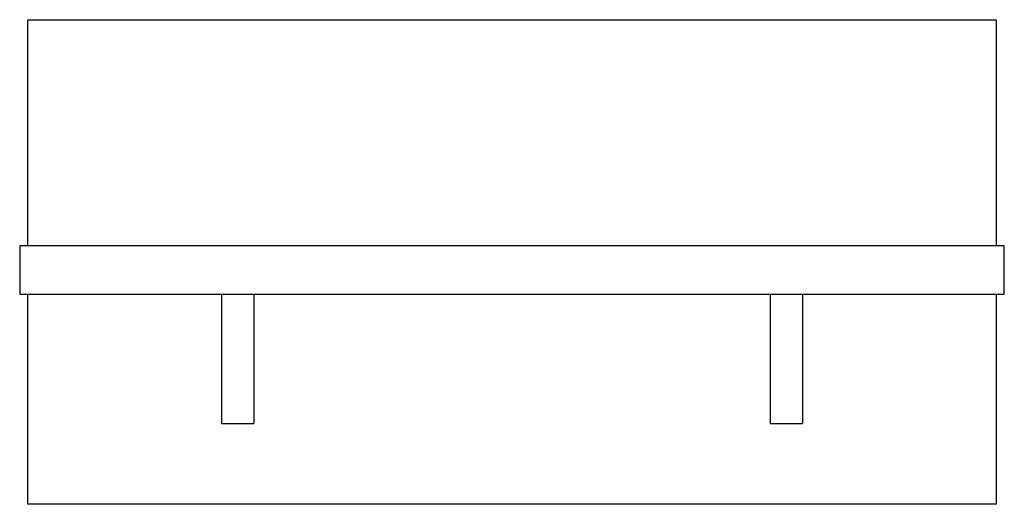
# Model space of a CAD drawing. Extents: x 339.5 to 400.5, y 51 to 81.
import ezdxf

# ---------------------------------------------------------------- set-up
doc = ezdxf.new("R2010")
doc.units = 0
doc.layers.get('0').update_dxf_attribs({"linetype": 'CONTINUOUS'})

msp = doc.modelspace()

# ---------------------------------------------------------------- linework, layer by layer
at = {"color": 0}
for p, q in [((340, 67), (340, 81)), ((340, 81), (400, 81)), ((400, 81), (400, 67)), ((339.5, 67), (339.5, 64)), ((400.5, 67), (339.5, 67)), ((400.5, 64), (400.5, 67)), ((339.5, 64), (400.5, 64)), ((340, 51), (340, 64)), ((352, 64), (352, 56)), ((354, 64), (354, 56)), ((386, 64), (386, 56)), ((388, 64), (388, 56)), ((400, 64), (400, 51)), ((352, 56), (354, 56)), ((386, 56), (388, 56)), ((400, 51), (340, 51))]:
    msp.add_line(p, q, dxfattribs=at)

doc.saveas('drawing.dxf')
